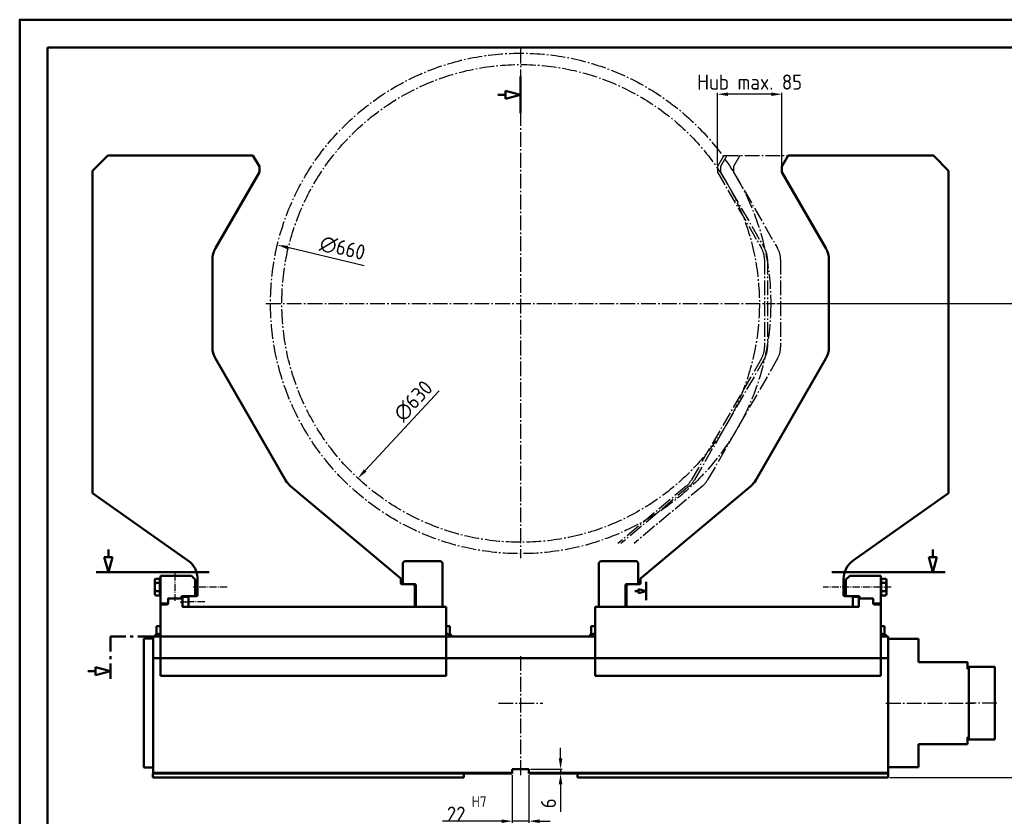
# Model space of a CAD drawing. Header units: millimetres. Extents: x 15241 to 17483, y -10664 to -6874.
# Tile 2 of 3: x 15241 to 16540, y -7925 to -6874. Entities that reach past the tile are written whole.
import ezdxf

# ---------------------------------------------------------------- set-up
doc = ezdxf.new("R2010")
doc.units = ezdxf.units.MM
doc.header["$LTSCALE"] = 2
doc.linetypes.add('AM_DIN_G_W050', pattern=[13.75, 9.75, -1.5, 1, -1.5])
doc.linetypes.add('AM_DIN_G_W050x2', pattern=[6.875, 4.75, -0.875, 0.375, -0.875])
for name, color, linetype, lineweight in [('AM_0', 7, 'Continuous', 50), ('AM_0N', 7, 'Continuous', 50), ('AM_5', 3, 'Continuous', 25), ('AM_7', 4, 'AM_DIN_G_W050', 25), ('AM_7N', 4, 'AM_DIN_G_W050', 25)]:
    doc.layers.add(name, color=color, linetype=linetype, lineweight=lineweight)
doc.styles.get("Standard").update_dxf_attribs({"font": 'ISOCP.SHX'})
doc.dimstyles.new('AM_DIN$0', dxfattribs={"dimtxt": 3.5, "dimasz": 2.5, "dimexe": 1, "dimexo": 1, "dimgap": 1.5, "dimtad": 1, "dimtxsty": 'STANDARD', "dimcen": 0, "dimclrd": 256, "dimclre": 256, "dimclrt": 2, "dimadec": 0, "dimazin": 2, "dimtp": 0.1, "dimtm": 0.1, "dimtfac": 0.71, "dimtdec": 3, "dimtmove": 0, "dimatfit": 3, "dimfxl": 1, "dimlwd": -1, "dimlwe": -1, "dimarcsym": 0})
doc.dimstyles.new('AM_DIN$3', dxfattribs={"dimtxt": 3.5, "dimasz": 2.5, "dimexe": 1, "dimexo": 1, "dimgap": 1.5, "dimtad": 1, "dimtoh": 1, "dimtxsty": 'STANDARD', "dimcen": 0, "dimclrd": 256, "dimclre": 256, "dimclrt": 2, "dimadec": 0, "dimazin": 2, "dimtp": 0.1, "dimtm": 0.1, "dimtfac": 0.71, "dimtdec": 3, "dimtofl": 0, "dimtmove": 0, "dimatfit": 0, "dimfxl": 1, "dimlwd": -1, "dimlwe": -1, "dimarcsym": 0})

# ---------------------------------------------------------------- blocks, each defined once
blk = doc.blocks.new('Leiste für Grundkörper links PZ400 Va')
at = {"layer": 'AM_0'}
for p, q in [((1181.5, 87.5), (771.5, 87.5)), ((771.5, 87.5), (771.5, 82.5)), ((771.5, 82.5), (1181.5, 82.5)), ((1181.5, 82.5), (1181.5, 87.5))]:
    blk.add_line(p, q, dxfattribs=at)
blk = doc.blocks.new('*D134')
at = {"layer": 'AM_5'}
blk.add_line((15695.4, -7198.9), (15594.7, -7174.7), dxfattribs=at)
blk.add_solid([(15595.3, -7172.4), (15594.2, -7177), (15581.1, -7171.4)], dxfattribs=at)
at = {"layer": 'Defpoints', "color": 0}
for p in [(15581.1, -7171.4), (16222.9, -7325.5)]:
    blk.add_point(p, dxfattribs=at)
at = {"layer": 'AM_5', "color": 2, "insert": (15667, -7175.6), "char_height": 20, "attachment_point": 5, "rotation": 346.4997}
blk.add_mtext('∅660', dxfattribs=at)
blk = doc.blocks.new('*D135')
at = {"layer": 'AM_5'}
blk.add_line((15794.6, -7363.9), (15696.9, -7468.8), dxfattribs=at)
blk.add_solid([(15695.2, -7467.2), (15698.6, -7470.4), (15687.4, -7479.1)], dxfattribs=at)
at = {"layer": 'Defpoints', "color": 0}
for p in [(16116.6, -7017.9), (15687.4, -7479.1)]:
    blk.add_point(p, dxfattribs=at)
at = {"layer": 'AM_5', "color": 2, "insert": (15760.4, -7377.1), "char_height": 20, "attachment_point": 5, "rotation": 47.0583}
blk.add_mtext('∅630', dxfattribs=at)
blk = doc.blocks.new('Abstreifer A1 PZ400 Va')
at = {"layer": 'AM_0'}
for p, q in [((-5, 5), (-5, -5)), ((0, 5), (-5, 5)), ((0, -5), (0, 5)), ((-5, -5), (-3, -5)), ((0, -7.1), (-3, -5)), ((0, -5), (2, -6.75)), ((2, -8.5), (0, -7.1)), ((2, -6.75), (2, -8.5))]:
    blk.add_line(p, q, dxfattribs=at)
blk = doc.blocks.new('*D132')
at = {"layer": 'AM_5'}
for p, q in [((15891, -7870.5), (15891, -7933.2)), ((15913, -7870.5), (15913, -7933.2)), ((15877, -7931.2), (15798.9, -7931.2)), ((15913, -7931.2), (15891, -7931.2)), ((15927, -7931.2), (15941, -7931.2))]:
    blk.add_line(p, q, dxfattribs=at)
for points in [[(15877, -7928.9), (15877, -7933.6), (15891, -7931.2)], [(15927, -7928.9), (15927, -7933.6), (15913, -7931.2)]]:
    blk.add_solid(points, dxfattribs=at)
at = {"layer": 'Defpoints', "color": 0}
for p in [(15891, -7868.5), (15913, -7868.5), (15913, -7931.2)]:
    blk.add_point(p, dxfattribs=at)
at = {"layer": 'AM_5', "color": 2, "insert": (15830.9, -7915.2), "char_height": 20, "attachment_point": 5}
blk.add_mtext('22{}{\\H0.7x;\\C3;\\S H7^  ;} ', dxfattribs=at)
blk = doc.blocks.new('*D143')
at = {"layer": 'AM_5'}
for p, q in [((16161.7, -7066.1), (16161.7, -6970.6)), ((16232.7, -6972.6), (16175.7, -6972.6)), ((16246.7, -7066.1), (16246.7, -6970.6))]:
    blk.add_line(p, q, dxfattribs=at)
for points in [[(16175.7, -6970.3), (16175.7, -6975), (16161.7, -6972.6)], [(16232.7, -6970.3), (16232.7, -6975), (16246.7, -6972.6)]]:
    blk.add_solid(points, dxfattribs=at)
at = {"layer": 'Defpoints', "color": 0}
for p in [(16161.7, -6972.6), (16161.7, -7068.1), (16246.7, -7068.1)]:
    blk.add_point(p, dxfattribs=at)
at = {"layer": 'AM_5', "color": 2, "insert": (16204.2, -6956.6), "char_height": 20, "attachment_point": 5}
blk.add_mtext('Hub max. 85', dxfattribs=at)
blk = doc.blocks.new('*D147')
at = {"layer": 'AM_5'}
for p, q in [((15954.7, -7848.5), (15954.7, -7834.5)), ((15915, -7862.5), (15956.7, -7862.5)), ((15915, -7868.5), (15956.7, -7868.5)), ((15954.7, -7862.5), (15954.7, -7868.5)), ((15954.7, -7882.5), (15954.7, -7918.7))]:
    blk.add_line(p, q, dxfattribs=at)
for points in [[(15952.4, -7848.5), (15957.1, -7848.5), (15954.7, -7862.5)], [(15952.4, -7882.5), (15957.1, -7882.5), (15954.7, -7868.5)]]:
    blk.add_solid(points, dxfattribs=at)
at = {"layer": 'Defpoints', "color": 0}
for p in [(15913, -7862.5), (15913, -7868.5), (15954.7, -7868.5)]:
    blk.add_point(p, dxfattribs=at)
at = {"layer": 'AM_5', "color": 2, "insert": (15938.7, -7907.6), "char_height": 20, "attachment_point": 5, "rotation": 90}
blk.add_mtext('6', dxfattribs=at)
blk = doc.blocks.new('*D150')
at = {"layer": 'AM_5'}
for p, q in [((16240, -7248.5), (16609.9, -7248.5)), ((16607.9, -7262.5), (16607.9, -7859.5)), ((16389, -7873.5), (16609.9, -7873.5))]:
    blk.add_line(p, q, dxfattribs=at)
for points in [[(16605.6, -7262.5), (16610.3, -7262.5), (16607.9, -7248.5)], [(16605.6, -7859.5), (16610.3, -7859.5), (16607.9, -7873.5)]]:
    blk.add_solid(points, dxfattribs=at)
at = {"layer": 'Defpoints', "color": 0}
for p in [(16238, -7248.5), (16387, -7873.5), (16607.9, -7873.5)]:
    blk.add_point(p, dxfattribs=at)
at = {"layer": 'AM_5', "color": 2, "insert": (16591.9, -7561), "char_height": 20, "attachment_point": 5, "rotation": 90}
blk.add_mtext('625', dxfattribs=at)

msp = doc.modelspace()

# ---------------------------------------------------------------- linework, layer by layer
at = {"layer": 'AM_0'}
for p, q in [((15901.993, -6997.547), (15901.993, -6949.113)), ((15881.993, -6973.33), (15871.993, -6973.33)), ((15901.993, -6973.33), (15881.993, -6967.971)), ((15881.993, -6967.971), (15881.993, -6978.689)), ((15881.993, -6978.689), (15901.993, -6973.33)), ((15357.287, -7053.469), (15337.287, -7073.469)), ((15548.861, -7053.469), (15357.287, -7053.469)), ((15557.287, -7068.063), (15548.861, -7053.469)), ((16246.7, -7068.063), (16255.126, -7053.469)), ((16255.126, -7053.469), (16446.7, -7053.469)), ((16446.7, -7053.469), (16466.7, -7073.469)), ((15337.287, -7073.469), (15337.287, -7498.469)), ((15499.306, -7175.643), (15557.287, -7075.218)), ((15557.287, -7075.218), (15557.287, -7068.063)), ((16246.7, -7075.218), (16246.7, -7068.063)), ((16304.681, -7175.643), (16246.7, -7075.218)), ((16466.7, -7073.469), (16466.7, -7498.469)), ((15495.287, -7190.643), (15495.287, -7306.295)), ((16308.7, -7190.643), (16308.7, -7306.295)), ((15591.736, -7481.388), (15499.306, -7321.295)), ((16212.251, -7481.388), (16304.681, -7321.295)), ((15743.787, -7611.335), (15598.433, -7489.369)), ((16060.2, -7611.335), (16205.554, -7489.369)), ((15337.287, -7498.469), (15463.116, -7587.505)), ((16466.7, -7498.469), (16340.871, -7587.505)), ((15358.078, -7583.021), (15358.078, -7573.021)), ((16445.909, -7583.021), (16445.909, -7573.021)), ((15363.437, -7583.021), (15352.719, -7583.021)), ((15352.719, -7583.021), (15358.078, -7603.021)), ((15358.078, -7603.021), (15363.437, -7583.021)), ((16445.909, -7603.021), (16440.55, -7583.021)), ((16440.55, -7583.021), (16451.268, -7583.021)), ((16451.268, -7583.021), (16445.909, -7603.021)), ((15748.787, -7588.469), (15746.787, -7590.469)), ((15746.787, -7590.469), (15746.787, -7617.469)), ((15796.787, -7588.469), (15748.787, -7588.469)), ((15796.787, -7588.469), (15798.787, -7590.469)), ((15798.787, -7648.469), (15798.787, -7590.469)), ((16007.2, -7588.469), (16005.2, -7590.469)), ((16005.2, -7648.469), (16005.2, -7590.469)), ((16007.2, -7588.469), (16055.2, -7588.469)), ((16055.2, -7588.469), (16057.2, -7590.469)), ((16057.2, -7590.469), (16057.2, -7617.469)), ((15491.16, -7603.021), (15341.773, -7603.021)), ((15467.787, -7607.469), (15426.787, -7607.469)), ((15426.787, -7607.469), (15426.787, -7643.969)), ((15467.787, -7607.469), (15472.787, -7612.469)), ((15472.787, -7612.469), (15472.787, -7633.469)), ((15475.787, -7611.994), (15475.787, -7632.969)), ((15743.787, -7616.969), (15743.787, -7611.335)), ((16060.2, -7616.969), (16060.2, -7611.335)), ((16312.827, -7603.021), (16462.214, -7603.021)), ((16328.2, -7611.994), (16328.2, -7632.969)), ((16336.2, -7607.469), (16331.2, -7612.469)), ((16331.2, -7612.469), (16331.2, -7633.469)), ((16336.2, -7607.469), (16377.2, -7607.469)), ((16377.2, -7607.469), (16377.2, -7643.969)), ((15760.287, -7618.469), (15745.287, -7618.469)), ((15746.787, -7617.469), (15747.787, -7618.469)), ((15747.787, -7618.469), (15762.287, -7618.469)), ((15762.287, -7620.969), (15760.287, -7618.469)), ((15762.287, -7620.969), (15762.287, -7648.469)), ((15763.787, -7619.969), (15763.787, -7648.469)), ((16040.2, -7619.969), (16040.2, -7648.469)), ((16056.2, -7618.469), (16041.7, -7618.469)), ((16041.7, -7620.969), (16043.7, -7618.469)), ((16041.7, -7620.969), (16041.7, -7648.469)), ((16043.7, -7618.469), (16058.7, -7618.469)), ((16057.2, -7617.469), (16056.2, -7618.469)), ((16067.578, -7627.754), (16057.578, -7625.074)), ((16057.578, -7625.074), (16057.578, -7630.433)), ((16067.578, -7639.862), (16067.578, -7615.645)), ((15426.787, -7637.469), (15426.787, -7716.469)), ((15437.787, -7637.469), (15436.787, -7638.469)), ((15436.787, -7642.969), (15436.787, -7637.769)), ((15436.787, -7638.469), (15436.787, -7643.969)), ((15454.787, -7637.469), (15437.087, -7637.469)), ((15454.787, -7637.469), (15454.787, -7634.469)), ((15471.787, -7634.469), (15454.787, -7634.469)), ((15455.787, -7635.469), (15455.787, -7647.469)), ((15463.787, -7635.469), (15455.787, -7635.469)), ((15455.787, -7637.469), (15455.787, -7648.469)), ((15464.787, -7634.469), (15463.787, -7635.469)), ((15463.787, -7635.469), (15463.787, -7648.469)), ((15463.787, -7647.469), (15463.787, -7635.469)), ((15464.787, -7634.469), (15474.287, -7634.469)), ((15472.787, -7633.469), (15471.787, -7634.469)), ((16057.578, -7627.754), (16052.578, -7627.754)), ((16057.578, -7630.433), (16067.578, -7627.754)), ((16339.2, -7634.469), (16329.7, -7634.469)), ((16331.2, -7633.469), (16332.2, -7634.469)), ((16332.2, -7634.469), (16349.2, -7634.469)), ((16339.2, -7634.469), (16340.2, -7635.469)), ((16340.2, -7635.469), (16348.2, -7635.469)), ((16340.2, -7635.469), (16340.2, -7648.469)), ((16340.2, -7647.469), (16340.2, -7635.469)), ((16348.2, -7635.469), (16348.2, -7647.469)), ((16348.2, -7637.469), (16348.2, -7648.469)), ((16349.2, -7637.469), (16349.2, -7634.469)), ((16349.2, -7637.469), (16367.2, -7637.469)), ((16366.2, -7637.469), (16367.2, -7638.469)), ((16367.2, -7642.969), (16367.2, -7637.469)), ((16367.2, -7638.469), (16367.2, -7643.969)), ((16377.2, -7637.469), (16377.2, -7716.469)), ((15426.787, -7643.969), (15435.787, -7643.969)), ((15435.287, -7645.469), (15426.787, -7645.469)), ((15435.787, -7643.969), (15436.787, -7642.969)), ((15456.787, -7648.469), (15455.787, -7647.469)), ((15455.787, -7648.469), (15803.787, -7648.469)), ((15456.787, -7648.469), (15463.787, -7648.469)), ((15463.787, -7647.469), (15464.787, -7648.469)), ((15762.287, -7648.469), (15464.787, -7648.469)), ((15763.787, -7648.469), (15798.787, -7648.469)), ((15803.787, -7648.469), (15803.787, -7716.469)), ((16348.2, -7648.469), (16000.2, -7648.469)), ((16000.2, -7648.469), (16000.2, -7716.469)), ((16040.2, -7648.469), (16005.2, -7648.469)), ((16041.7, -7648.469), (16339.2, -7648.469)), ((16340.2, -7647.469), (16339.2, -7648.469)), ((16347.2, -7648.469), (16340.2, -7648.469)), ((16347.2, -7648.469), (16348.2, -7647.469)), ((16368.2, -7643.969), (16367.2, -7642.969)), ((16377.2, -7643.969), (16368.2, -7643.969)), ((16368.7, -7645.469), (16377.2, -7645.469)), ((15360.993, -7707.469), (15360.993, -7687.469)), ((15360.993, -7687.469), (15380.993, -7687.469)), ((15386.993, -7687.469), (15390.993, -7687.469)), ((15396.993, -7687.469), (15416.993, -7687.469)), ((15404.993, -7860.469), (15404.993, -7690.469)), ((15404.993, -7690.469), (15416.993, -7690.469)), ((15416.993, -7687.469), (15416.993, -7716.469)), ((16000.2, -7687.469), (15416.993, -7687.469)), ((15416.993, -7690.469), (15416.993, -7860.469)), ((15431.787, -7687.469), (15513.787, -7687.469)), ((15716.787, -7687.469), (15798.787, -7687.469)), ((16386.993, -7687.469), (16377.2, -7687.469)), ((16386.993, -7716.469), (16386.993, -7687.469)), ((16386.993, -7859.97), (16386.993, -7690.97)), ((16386.993, -7690.97), (16426.993, -7690.97)), ((16426.993, -7690.97), (16426.993, -7721.47)), ((15360.993, -7717.469), (15360.993, -7713.469)), ((15416.993, -7716.469), (16386.993, -7716.469)), ((15416.993, -7716.469), (15416.993, -7868.469)), ((16386.993, -7716.469), (15416.993, -7716.469)), ((15426.787, -7716.469), (15803.787, -7716.469)), ((15426.787, -7716.469), (15426.787, -7739.47)), ((15803.787, -7716.469), (15803.787, -7739.47)), ((16377.2, -7716.469), (16000.2, -7716.469)), ((16000.2, -7716.469), (16000.2, -7739.47)), ((16377.2, -7716.469), (16377.2, -7739.47)), ((16386.993, -7868.469), (16386.993, -7716.469)), ((15360.993, -7733.469), (15340.993, -7728.11)), ((15360.993, -7733.469), (15340.993, -7728.11)), ((15340.993, -7728.11), (15340.993, -7738.828)), ((15360.993, -7743.469), (15360.993, -7723.469)), ((16426.993, -7721.47), (16491.493, -7721.47)), ((16491.493, -7721.47), (16491.493, -7730.47)), ((16493.493, -7727.47), (16527.493, -7727.47)), ((16493.493, -7727.47), (16493.493, -7823.47)), ((16527.493, -7823.47), (16527.493, -7727.47)), ((15340.993, -7733.469), (15330.993, -7733.469)), ((15340.993, -7738.828), (15360.993, -7733.469)), ((15340.993, -7738.828), (15360.993, -7733.469)), ((15426.787, -7739.47), (15803.787, -7739.47)), ((16000.2, -7739.47), (16377.2, -7739.47)), ((16491.493, -7730.47), (16493.493, -7730.47)), ((16491.493, -7820.47), (16493.493, -7820.47)), ((16491.493, -7829.47), (16491.493, -7820.47)), ((16426.993, -7859.97), (16426.993, -7829.47)), ((16426.993, -7829.47), (16491.493, -7829.47)), ((16493.493, -7823.47), (16527.493, -7823.47)), ((15416.993, -7860.469), (15404.993, -7860.469)), ((15890.993, -7867.469), (15416.993, -7867.469)), ((15416.993, -7868.469), (15890.993, -7868.469)), ((15890.993, -7862.469), (15912.993, -7862.469)), ((15890.993, -7868.469), (15890.993, -7862.469)), ((15912.993, -7862.469), (15912.993, -7868.469)), ((16386.993, -7867.469), (15912.993, -7867.469)), ((15912.993, -7868.469), (16386.993, -7868.469)), ((16386.993, -7859.97), (16426.993, -7859.97))]:
    msp.add_line(p, q, dxfattribs=at)
for points in [[(17482.534, -6874.332), (17482.534, -8459.193), (15241.087, -8459.193), (15241.087, -6874.332)], [(15277.735, -6910.98), (17445.887, -6910.98), (17445.887, -8422.546), (15277.735, -8422.546)]]:
    msp.add_lwpolyline(points, close=True, dxfattribs=at)
for centre, radius, start, end in [((15525.287, -7190.643), 30, 150, 180), ((16278.7, -7190.643), 30, 0, 30), ((15525.287, -7306.295), 30, 180, 210), ((16278.7, -7306.295), 30, 330, 0), ((15617.717, -7466.388), 30, 210, 230), ((16186.27, -7466.388), 30, 310, 330), ((15445.787, -7611.994), 30, 0, 54.716932), ((16358.2, -7611.994), 30, 125.283068, 180), ((15745.287, -7616.969), 1.5, 180, 270), ((15762.287, -7619.969), 1.5, 0, 90), ((16041.7, -7619.969), 1.5, 90, 180), ((16058.7, -7616.969), 1.5, 270, 0), ((15437.087, -7637.769), 0.3, 90, 180), ((15474.287, -7632.969), 1.5, 270, 0), ((16329.7, -7632.969), 1.5, 180, 270), ((15435.287, -7643.969), 1.5, 270, 0), ((16368.7, -7643.969), 1.5, 180, 270)]:
    msp.add_arc(centre, radius, start, end, dxfattribs=at)
at = {"layer": 'AM_0N'}
for p, q in [((15420.137, -7611.496), (15419.287, -7612.969)), ((15420.137, -7611.496), (15426.187, -7611.496)), ((15426.187, -7611.496), (15426.187, -7613.869)), ((16383.85, -7611.496), (16377.8, -7611.496)), ((16377.8, -7611.496), (16377.8, -7613.869)), ((16383.85, -7611.496), (16384.7, -7612.969)), ((15419.287, -7631.969), (15419.287, -7612.969)), ((15420.137, -7616.981), (15426.187, -7616.981)), ((15426.187, -7613.869), (15426.187, -7631.069)), ((15426.187, -7613.869), (15426.787, -7613.869)), ((16377.2, -7616.943), (16377.2, -7613.869)), ((16377.8, -7613.869), (16377.2, -7613.869)), ((16377.2, -7627.995), (16377.2, -7616.943)), ((16377.8, -7613.869), (16377.8, -7631.069)), ((16383.85, -7616.981), (16377.8, -7616.981)), ((16384.7, -7631.969), (16384.7, -7612.969)), ((15420.137, -7633.441), (15419.287, -7631.969)), ((15420.137, -7627.957), (15426.187, -7627.957)), ((15420.137, -7633.441), (15426.187, -7633.441)), ((15426.187, -7631.069), (15426.187, -7633.441)), ((15426.187, -7631.069), (15426.787, -7631.069)), ((16377.2, -7631.069), (16377.2, -7627.995)), ((16377.8, -7631.069), (16377.2, -7631.069)), ((16383.85, -7627.957), (16377.8, -7627.957)), ((16377.8, -7631.069), (16377.8, -7633.441)), ((16383.85, -7633.441), (16377.8, -7633.441)), ((16383.85, -7633.441), (16384.7, -7631.969))]:
    msp.add_line(p, q, dxfattribs=at)
at = {"layer": 'AM_0N', "extrusion": (0, 0, -1)}
for centre, radius, start, end in [((-15424.135, -7614.239), 4.848, 325.553128, 25.553128), ((-16379.851, -7614.239), 4.848, 154.446872, 214.446872), ((-15437.423, -7622.469), 18.136, 342.387526, 17.612474), ((-16366.563, -7622.469), 18.136, 162.387526, 197.612474), ((-15424.135, -7630.699), 4.848, 334.446872, 34.446872), ((-16379.851, -7630.699), 4.848, 145.553128, 205.553128)]:
    msp.add_arc(centre, radius, start, end, dxfattribs=at)
at = {"layer": 'AM_7'}
for p, q in [((15901.993, -6912.469), (15901.993, -7584.469)), ((16170.126, -7053.469), (16255.126, -7053.469)), ((15565.993, -7248.469), (16237.993, -7248.469)), ((15901.993, -7713.469), (15901.993, -7871.469)), ((15872.743, -7775.469), (15931.243, -7775.469)), ((16383.993, -7775.47), (16500.493, -7775.47)), ((16530.493, -7775.47), (16490.493, -7775.47))]:
    msp.add_line(p, q, dxfattribs=at)
at = {"layer": 'AM_7', "linetype": 'AM_DIN_G_W050x2'}
for p, q in [((15445.787, -7604.469), (15445.787, -7640.469)), ((15514.704, -7622.469), (15469.787, -7622.469)), ((15452.787, -7641.969), (15466.787, -7641.969)), ((15485.18, -7641.969), (15457.787, -7641.969))]:
    msp.add_line(p, q, dxfattribs=at)
at = {"layer": 'AM_7'}
for points in [[(16170.126, -7053.469), (16161.7, -7068.063), (16161.7, -7075.218), (16219.681, -7175.643, -0.1316525), (16223.7, -7190.643), (16223.7, -7306.295, -0.1316525), (16219.681, -7321.295), (16127.251, -7481.388, -0.08748866), (16120.554, -7489.369), (16030.302, -7565.099)], [(16174.123, -7053.469), (16165.697, -7068.063), (16165.697, -7075.218), (16223.678, -7175.643, -0.1316525), (16227.697, -7190.643), (16227.697, -7306.295, -0.1316525), (16223.678, -7321.295), (16131.248, -7481.388, -0.08748866), (16124.551, -7489.369), (16034.3, -7565.099)], [(16191.444, -7053.469), (16183.018, -7068.063), (16183.018, -7075.218), (16240.999, -7175.643, -0.1316525), (16245.018, -7190.643), (16245.018, -7306.295, -0.1316525), (16240.999, -7321.295), (16148.569, -7481.388, -0.08748866), (16141.872, -7489.369), (16051.62, -7565.099)]]:
    msp.add_lwpolyline(points, format="xyb", dxfattribs=at)
for radius in [330, 315]:
    msp.add_circle((15901.993, -7248.469), radius, dxfattribs=at)
at = {"layer": 'AM_7N', "linetype": 'AM_DIN_G_W050x2'}
msp.add_line((16390.7, -7622.469), (16301.2, -7622.469), dxfattribs=at)

# ---------------------------------------------------------------- block references
at = {"layer": 'AM_0', "xscale": -1}
for p in [(15421.787, -7678.969), (15995.2, -7678.969)]:
    msp.add_blockref('Abstreifer A1 PZ400 Va', p, dxfattribs=at)
at = {"layer": 'AM_0'}
for name, p in [('Abstreifer A1 PZ400 Va', (15808.787, -7678.969)), ('Abstreifer A1 PZ400 Va', (16382.2, -7678.969)), ('Leiste für Grundkörper links PZ400 Va', (14645.464, -7955.999)), ('Leiste für Grundkörper links PZ400 Va', (15205.464, -7955.999))]:
    msp.add_blockref(name, p, dxfattribs=at)

# ---------------------------------------------------------------- dimensions: what is measured, and where the dimension line sits
at = {"layer": 'AM_5'}
for base, p1, p2, text, picture, middle in [((16161.7, -6972.624), (16246.7, -7068.063), (16161.7, -7068.063), 'Hub max. <>', '*D143', (16204.2, -6972.624)), ((15912.993, -7931.223), (15890.993, -7868.469), (15912.993, -7868.469), '<>{}{\\H0.7x;\\C3;\\S H7^  ;} ', '*D132', (15830.94, -7931.223))]:
    dim = msp.add_linear_dim(base=base, p1=p1, p2=p2, text=text, dimstyle='AM_DIN$0', override={"dimscale": 2, "dimtxt": 10, "dimasz": 7, "dimgap": 3, "dimadec": 2, "dimtdec": 2}, dxfattribs=at)
    dim.commit()
    dim.dimension.update_dxf_attribs({"geometry": picture, "text_midpoint": middle, "dimtype": 160})
for p1, p2, picture, middle in [((16116.588, -7017.874), (15687.399, -7479.064), '*D135', (15772.107, -7388.04)), ((16222.875, -7325.508), (15581.112, -7171.43), '*D134', (15663.304, -7191.163))]:
    dim = msp.add_diameter_dim_2p(p1=p1, p2=p2, dimstyle='AM_DIN$3', override={"dimscale": 2, "dimtxt": 10, "dimasz": 7, "dimgap": 3, "dimtoh": 0, "dimadec": 2, "dimtdec": 2, "dimtofl": 1, "dimatfit": 3}, dxfattribs=at)
    dim.commit()
    dim.dimension.update_dxf_attribs({"geometry": picture, "text_midpoint": middle, "dimtype": 163})
dim = msp.add_linear_dim(base=(16607.933, -7873.469), p1=(16237.993, -7248.469), p2=(16386.993, -7873.469), angle=90, dimstyle='AM_DIN$0', override={"dimscale": 2, "dimtxt": 10, "dimasz": 7, "dimgap": 3, "dimadec": 2, "dimtdec": 2}, dxfattribs=at)
dim.commit()
dim.dimension.update_dxf_attribs({"geometry": '*D150', "text_midpoint": (16591.931, -7560.969)})
dim = msp.add_linear_dim(base=(15954.744, -7868.469), p1=(15912.993, -7862.469), p2=(15912.993, -7868.469), angle=90, dimstyle='AM_DIN$0', override={"dimscale": 2, "dimtxt": 10, "dimasz": 7, "dimgap": 3, "dimadec": 2, "dimtdec": 2}, dxfattribs=at)
dim.commit()
dim.dimension.update_dxf_attribs({"geometry": '*D147', "text_midpoint": (15954.744, -7907.563), "dimtype": 160})

doc.saveas('drawing.dxf')
